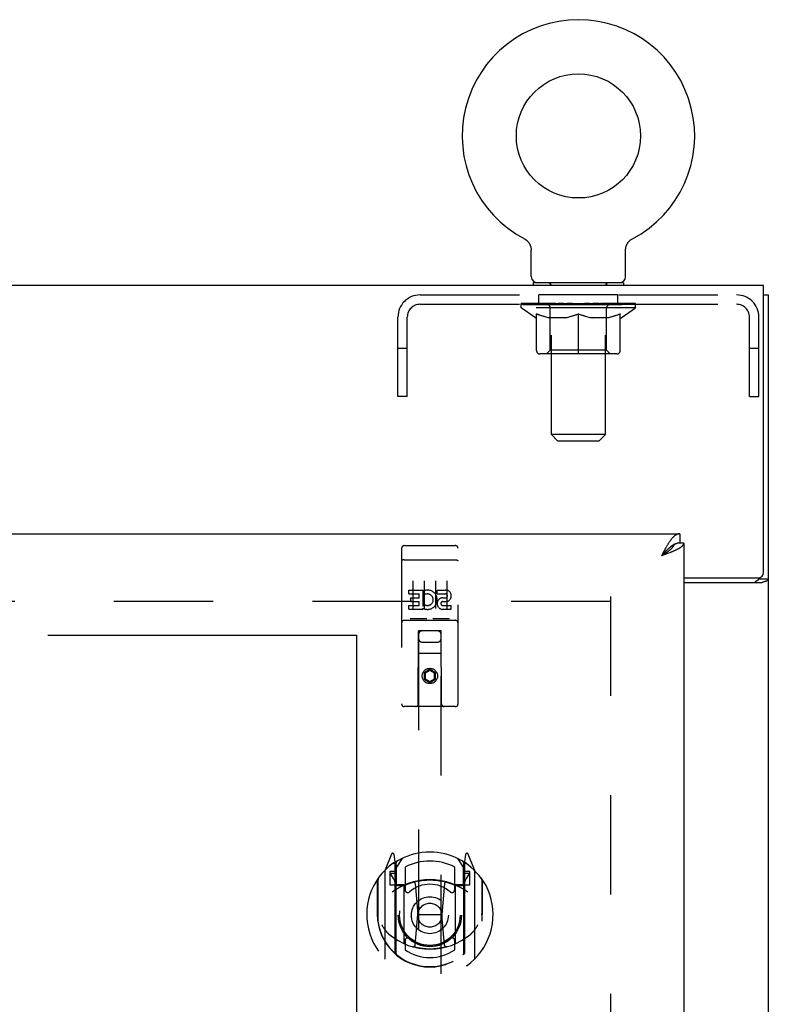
# Model space of a CAD drawing. Header units: inches. Extents: x 0 to 200, y 0 to 129.
# Tile 9 of 17: x 86 to 94, y 69 to 80. Entities that reach past the tile are written whole.
import ezdxf

# ---------------------------------------------------------------- set-up
doc = ezdxf.new("R2010")
doc.units = ezdxf.units.IN
doc.header["$LTSCALE"] = 11
doc.header["$MEASUREMENT"] = 0
doc.linetypes.add('HIDDEN', pattern=[0.2, 0.1, -0.1])
doc.linetypes.add('PHANTOM', pattern=[0.8, 0.45, -0.05, 0.1, -0.05, 0.1, -0.05])
doc.layers.get('0').update_dxf_attribs({"linetype": 'CONTINUOUS'})
for name, color, linetype in [('02___PRT_ALL_AXES', 7, 'CONTINUOUS'), ('AVAILABLE_DOOR_SPACE', 7, 'CONTINUOUS'), ('DEFAULT_2', 8, 'HIDDEN'), ('DIMENSIONS', 7, 'CONTINUOUS')]:
    doc.layers.add(name, color=color, linetype=linetype)
doc.styles.get("Standard").update_dxf_attribs({"font": 'arial.ttf'})
doc.dimstyles.new('DIMSTYLE_1', dxfattribs={"dimtxt": 0.882353, "dimasz": 1.176471, "dimexe": 0.09, "dimexo": 0.07, "dimgap": 0.0375, "dimtad": 0, "dimtih": 1, "dimtoh": 1, "dimzin": 4, "dimdsep": 46, "dimtxsty": 'Standard', "dimblk": '_FILLED', "dimblk1": '_FILLED', "dimblk2": '_FILLED', "dimcen": 0.09, "dimazin": 1, "dimtfac": 1, "dimtdec": 3, "dimtofl": 0, "dimtmove": 0, "dimatfit": 3, "dimldrblk": '_FILLED', "dimfxl": 1, "dimtolj": 1, "dimtzin": 4, "dimarcsym": 0})

# ---------------------------------------------------------------- blocks, each defined once
blk = doc.blocks.new('_FILLED')
at = {"color": 0, "linetype": 'ByBlock'}
blk.add_solid([(0, 0), (-1, 0.2), (-1, -0.2)], dxfattribs=at)
blk = doc.blocks.new('*D12')
at = {"layer": 'DIMENSIONS', "color": 2, "linetype": 'Continuous'}
for p, q in [((60.271, 53.236), (72.944, 53.236)), ((89.583, 53.236), (76.91, 53.236))]:
    blk.add_line(p, q, dxfattribs=at)
at = {"layer": 'DIMENSIONS', "color": 2, "linetype": 'Continuous', "xscale": 1.1764705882, "yscale": 1.1764705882, "zscale": 1.1764705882, "rotation": 180}
blk.add_blockref('_FILLED', (60.271, 53.236), dxfattribs=at)
at = {"layer": 'DIMENSIONS', "color": 2, "linetype": 'Continuous', "xscale": 1.1764705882, "yscale": 1.1764705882, "zscale": 1.1764705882}
blk.add_blockref('_FILLED', (89.583, 53.236), dxfattribs=at)
at = {"layer": 'DIMENSIONS', "color": 2, "linetype": 'Continuous', "insert": (74.927, 53.678), "char_height": 0.8824, "width": 3.08332, "attachment_point": 2, "line_spacing_factor": 0.9}
blk.add_mtext('29.31', dxfattribs=at)

msp = doc.modelspace()

# ---------------------------------------------------------------- linework, layer by layer
at = {"color": 7, "linetype": 'Continuous'}
for p, q in [((91.442, 77.127), (91.442, 77.127)), ((91.442, 77.127), (91.446, 77.125)), ((91.443, 77.127), (91.445, 77.126)), ((91.446, 77.125), (91.451, 77.122)), ((91.451, 77.122), (91.455, 77.119)), ((91.455, 77.119), (91.46, 77.116)), ((91.46, 77.116), (91.464, 77.113)), ((91.464, 77.113), (91.468, 77.11)), ((91.468, 77.11), (91.472, 77.106)), ((91.472, 77.106), (91.476, 77.103)), ((91.475, 77.103), (91.479, 77.099)), ((91.479, 77.099), (91.483, 77.095)), ((91.483, 77.095), (91.486, 77.091)), ((91.486, 77.091), (91.489, 77.087)), ((91.489, 77.087), (91.492, 77.083)), ((91.492, 77.083), (91.495, 77.078)), ((91.495, 77.079), (91.498, 77.074)), ((91.498, 77.074), (91.501, 77.069)), ((91.501, 77.07), (91.503, 77.065)), ((91.503, 77.065), (91.505, 77.06)), ((91.505, 77.06), (91.508, 77.055)), ((91.508, 77.055), (91.51, 77.05)), ((91.509, 77.051), (91.511, 77.046)), ((91.511, 77.046), (91.513, 77.041)), ((91.513, 77.041), (91.514, 77.036)), ((92.569, 77.036), (92.571, 77.041)), ((92.57, 77.041), (92.572, 77.046)), ((92.572, 77.046), (92.574, 77.051)), ((92.574, 77.05), (92.576, 77.055)), ((92.576, 77.055), (92.578, 77.06)), ((92.578, 77.06), (92.58, 77.065)), ((92.58, 77.065), (92.583, 77.07)), ((92.583, 77.069), (92.585, 77.074)), ((92.585, 77.074), (92.588, 77.079)), ((92.588, 77.078), (92.591, 77.083)), ((92.591, 77.083), (92.594, 77.087)), ((92.594, 77.087), (92.597, 77.091)), ((92.597, 77.091), (92.601, 77.095)), ((92.601, 77.095), (92.604, 77.099)), ((92.604, 77.099), (92.608, 77.103)), ((92.608, 77.103), (92.612, 77.106)), ((92.612, 77.106), (92.616, 77.11)), ((92.615, 77.11), (92.62, 77.113)), ((92.62, 77.113), (92.624, 77.116)), ((92.624, 77.116), (92.628, 77.119)), ((92.628, 77.119), (92.632, 77.122)), ((92.632, 77.122), (92.637, 77.125)), ((92.632, 77.122), (92.634, 77.123)), ((92.637, 77.125), (92.641, 77.127)), ((92.638, 77.126), (92.64, 77.127)), ((91.514, 77.036), (91.515, 77.03)), ((91.515, 77.03), (91.516, 77.025)), ((91.516, 77.025), (91.517, 77.02)), ((91.519, 76.707), (91.519, 77)), ((92.565, 77.015), (92.566, 77.02)), ((92.565, 77.01), (92.565, 77.015)), ((92.565, 77.005), (92.565, 77.01)), ((92.565, 77.005), (92.565, 77.01)), ((92.565, 77), (92.565, 77.005)), ((92.565, 76.707), (92.565, 77)), ((92.566, 77.02), (92.567, 77.025)), ((92.567, 77.025), (92.568, 77.03)), ((92.568, 77.03), (92.569, 77.036)), ((91.542, 76.638), (91.542, 76.608)), ((92.542, 76.638), (91.542, 76.638)), ((92.542, 76.638), (92.542, 76.608)), ((94.094, 76.504), (94.146, 76.504)), ((93.166, 73.858), (93.166, 73.754)), ((93.104, 73.739), (93.102, 73.737)), ((93.208, 73.754), (93.166, 73.754)), ((92.978, 73.63), (92.962, 73.612)), ((92.985, 73.637), (92.978, 73.63)), ((92.987, 73.628), (92.979, 73.623)), ((92.991, 73.644), (92.985, 73.637)), ((92.996, 73.634), (92.987, 73.628)), ((92.998, 73.651), (92.991, 73.644)), ((93.004, 73.639), (92.996, 73.634)), ((94.042, 73.369), (94.042, 73.357)), ((94.042, 73.357), (94.146, 73.357))]:
    msp.add_line(p, q, dxfattribs=at)
at = {"color": 3, "linetype": 'Continuous'}
for p, q in [((94.094, 76.608), (58.198, 76.608)), ((94.094, 73.428), (94.094, 76.608)), ((94.146, 4.712), (94.146, 76.504)), ((58.563, 73.858), (93.166, 73.858)), ((92.985, 73.655), (92.978, 73.643)), ((92.991, 73.668), (92.985, 73.655)), ((93.208, 73.754), (93.208, 11.462)), ((92.978, 73.643), (92.962, 73.612)), ((92.974, 73.617), (92.962, 73.612)), ((92.993, 73.623), (92.974, 73.617)), ((93.005, 73.628), (92.993, 73.623)), ((93.017, 73.633), (93.005, 73.628)), ((93.029, 73.637), (93.017, 73.633)), ((93.041, 73.642), (93.029, 73.637)), ((93.053, 73.646), (93.041, 73.642)), ((93.208, 73.368), (94.034, 73.368)), ((93.208, 73.316), (94.076, 73.316))]:
    msp.add_line(p, q, dxfattribs=at)
at = {"color": 7, "linetype": 'Continuous'}
for points in [[(91.517, 77.02), (91.518, 77.015), (91.518, 77.01)], [(91.518, 77.015), (91.518, 77.01), (91.519, 77.005), (91.519, 77)], [(93.102, 73.737), (93.1, 73.737), (93.097, 73.735), (93.094, 73.733), (93.09, 73.731), (93.087, 73.729), (93.084, 73.727), (93.08, 73.725), (93.077, 73.722), (93.074, 73.72), (93.071, 73.718), (93.067, 73.715), (93.064, 73.713), (93.061, 73.71), (93.057, 73.708), (93.054, 73.705), (93.051, 73.702), (93.047, 73.699), (93.044, 73.696), (93.041, 73.693), (93.038, 73.69), (93.034, 73.687), (93.031, 73.684), (93.028, 73.681), (93.024, 73.678), (93.021, 73.675), (93.018, 73.671), (93.014, 73.668), (93.011, 73.665), (93.008, 73.661), (93.005, 73.658), (92.998, 73.651)], [(93.102, 73.737), (93.101, 73.735), (93.1, 73.733), (93.099, 73.73), (93.098, 73.727), (93.096, 73.724), (93.095, 73.722), (93.093, 73.719), (93.092, 73.716), (93.09, 73.713), (93.088, 73.711), (93.086, 73.708), (93.084, 73.705), (93.081, 73.702), (93.079, 73.7), (93.076, 73.697), (93.074, 73.694), (93.071, 73.691), (93.068, 73.689), (93.065, 73.686), (93.062, 73.683), (93.059, 73.68), (93.056, 73.678), (93.053, 73.675), (93.05, 73.672), (93.046, 73.67), (93.043, 73.667), (93.039, 73.664), (93.035, 73.661), (93.032, 73.659), (93.028, 73.656), (93.024, 73.653), (93.02, 73.65), (93.016, 73.648), (93.012, 73.645), (93.008, 73.642), (93.004, 73.639)], [(93.166, 73.754), (93.163, 73.754), (93.16, 73.754), (93.156, 73.754), (93.153, 73.754), (93.15, 73.753), (93.146, 73.753), (93.143, 73.752), (93.14, 73.752), (93.136, 73.751), (93.133, 73.75), (93.13, 73.749), (93.127, 73.748), (93.123, 73.747), (93.12, 73.746), (93.117, 73.744), (93.113, 73.743), (93.11, 73.741), (93.107, 73.74), (93.104, 73.739)], [(92.979, 73.623), (92.966, 73.615), (92.962, 73.612)], [(94.001, 73.316), (94.001, 73.318), (94.001, 73.32), (94.002, 73.322), (94.003, 73.324), (94.003, 73.325), (94.004, 73.327), (94.005, 73.328), (94.007, 73.33), (94.009, 73.331), (94.01, 73.333), (94.012, 73.334), (94.014, 73.336), (94.016, 73.337), (94.019, 73.338), (94.021, 73.339)], [(94.021, 73.339), (94.026, 73.342), (94.028, 73.343), (94.031, 73.344), (94.033, 73.345), (94.035, 73.347), (94.037, 73.348), (94.038, 73.349), (94.04, 73.351), (94.041, 73.352), (94.041, 73.354), (94.042, 73.355), (94.042, 73.357)]]:
    msp.add_lwpolyline(points, dxfattribs=at)
at = {"color": 3, "linetype": 'Continuous'}
for points in [[(93.166, 73.858), (93.163, 73.858), (93.16, 73.858), (93.156, 73.858), (93.153, 73.857), (93.15, 73.857), (93.146, 73.856), (93.143, 73.855), (93.14, 73.853), (93.136, 73.852), (93.133, 73.851), (93.13, 73.849), (93.127, 73.847), (93.123, 73.845), (93.12, 73.843), (93.117, 73.841), (93.113, 73.839), (93.11, 73.836), (93.107, 73.833), (93.103, 73.83), (93.1, 73.828), (93.097, 73.824), (93.094, 73.821), (93.09, 73.818), (93.087, 73.814), (93.084, 73.811), (93.08, 73.807), (93.077, 73.803), (93.074, 73.799), (93.071, 73.795), (93.067, 73.791), (93.064, 73.786), (93.061, 73.782), (93.057, 73.777), (93.054, 73.773), (93.051, 73.768), (93.047, 73.763), (93.044, 73.758)], [(93.044, 73.758), (93.041, 73.753), (93.038, 73.748), (93.034, 73.742), (93.031, 73.737), (93.028, 73.732), (93.024, 73.726), (93.021, 73.721), (93.018, 73.715), (93.014, 73.709), (93.011, 73.703), (93.008, 73.698), (93.005, 73.692), (93.001, 73.686), (92.998, 73.68), (92.991, 73.668)], [(93.108, 73.669), (93.102, 73.667), (93.097, 73.665), (93.092, 73.663), (93.087, 73.66), (93.081, 73.658), (93.076, 73.656), (93.07, 73.653), (93.065, 73.651), (93.059, 73.649), (93.053, 73.646)], [(93.208, 73.754), (93.208, 73.752), (93.208, 73.75), (93.207, 73.748), (93.207, 73.745), (93.206, 73.743), (93.205, 73.741), (93.204, 73.738), (93.203, 73.736), (93.202, 73.734), (93.2, 73.731), (93.199, 73.729), (93.197, 73.727), (93.195, 73.725), (93.193, 73.722), (93.191, 73.72), (93.188, 73.718), (93.186, 73.715), (93.183, 73.713), (93.18, 73.711), (93.177, 73.709), (93.174, 73.706), (93.171, 73.704), (93.167, 73.702), (93.164, 73.699), (93.16, 73.697), (93.157, 73.695), (93.153, 73.692), (93.149, 73.69), (93.145, 73.688), (93.14, 73.686), (93.136, 73.683), (93.131, 73.681), (93.127, 73.679), (93.122, 73.676), (93.117, 73.674), (93.113, 73.672), (93.108, 73.669)], [(94.076, 73.316), (94.078, 73.318), (94.08, 73.319), (94.083, 73.321), (94.086, 73.322), (94.09, 73.324), (94.094, 73.325), (94.098, 73.327), (94.102, 73.328), (94.11, 73.331)], [(94.11, 73.331), (94.114, 73.332), (94.118, 73.333), (94.122, 73.335), (94.125, 73.336), (94.128, 73.337), (94.131, 73.339), (94.134, 73.34), (94.136, 73.342), (94.139, 73.344), (94.141, 73.345), (94.142, 73.347), (94.143, 73.349), (94.144, 73.351), (94.145, 73.353), (94.146, 73.355), (94.146, 73.357)]]:
    msp.add_lwpolyline(points, dxfattribs=at)
at = {"color": 7, "linetype": 'Continuous'}
msp.add_circle((92.042, 78.266), 0.688, dxfattribs=at)
for centre, radius, start, end in [((92.042, 78.266), 1.288, 297.7005, 242.2995), ((91.588, 76.707), 0.069, 180, 270), ((92.496, 76.707), 0.069, 270, 360)]:
    msp.add_arc(centre, radius, start, end, dxfattribs=at)
at = {"color": 3, "linetype": 'Continuous'}
msp.add_arc((94.034, 73.428), 0.06, 270, 360, dxfattribs=at)
at = {"layer": '02___PRT_ALL_AXES', "color": 8, "linetype": 'HIDDEN'}
for p, q in [((91.604, 76.4), (91.604, 76.504)), ((92.479, 76.504), (91.604, 76.504)), ((92.479, 76.4), (92.479, 76.504)), ((92.479, 76.4), (91.604, 76.4)), ((90.113, 73.726), (90.678, 73.726)), ((90.164, 73.191), (90.164, 73.233)), ((90.164, 73.233), (90.32, 73.233)), ((90.32, 73.056), (90.32, 73.233)), ((90.344, 73.185), (90.327, 73.224)), ((90.476, 73.191), (90.476, 73.233)), ((90.476, 73.233), (90.569, 73.233)), ((90.164, 73.191), (90.277, 73.191)), ((90.185, 73.106), (90.185, 73.148)), ((90.185, 73.148), (90.277, 73.148)), ((90.277, 73.148), (90.277, 73.191)), ((90.476, 73.191), (90.569, 73.191)), ((90.54, 73.147), (90.569, 73.147)), ((90.164, 73.02), (90.164, 73.062)), ((90.164, 73.062), (90.277, 73.062)), ((90.164, 73.02), (90.32, 73.02)), ((90.185, 73.106), (90.277, 73.106)), ((90.277, 73.062), (90.277, 73.106)), ((90.32, 73.056), (90.333, 73.074)), ((90.32, 73.02), (90.32, 73.032)), ((90.323, 73.03), (90.32, 73.032)), ((90.536, 73.106), (90.582, 73.106)), ((90.54, 73.062), (90.633, 73.062)), ((90.54, 73.02), (90.633, 73.02)), ((90.633, 73.02), (90.633, 73.062)), ((90.113, 72.898), (90.678, 72.898))]:
    msp.add_line(p, q, dxfattribs=at)
msp.add_circle((90.396, 72.281), 0.085, dxfattribs=at)
for centre, radius, start, end in [((90.37, 73.126), 0.107, 244.2636, 113.4027), ((90.569, 73.169), 0.0644, 282.2995, 90.0775), ((90.37, 73.126), 0.0639, 234.8895, 113.4026), ((90.54, 73.083), 0.0635, 90, 270), ((90.569, 73.169), 0.0219, 269.9011, 90), ((90.54, 73.084), 0.0219, 100.307, 270)]:
    msp.add_arc(centre, radius, start, end, dxfattribs=at)
at = {"layer": 'AVAILABLE_DOOR_SPACE', "color": 4, "linetype": 'PHANTOM'}
for p, q in [((77.364, 72.733), (89.583, 72.733)), ((89.583, 72.733), (89.583, 43.483))]:
    msp.add_line(p, q, dxfattribs=at)
at = {"layer": 'DEFAULT_2', "color": 8, "linetype": 'HIDDEN'}
for p, q in [((91.442, 77.127), (91.442, 77.127)), ((91.45, 77.123), (91.451, 77.122)), ((92.641, 77.127), (92.641, 77.127)), ((92.641, 77.127), (92.641, 77.127)), ((91.729, 76.638), (91.729, 76.608)), ((91.742, 74.957), (91.742, 76.604)), ((92.342, 74.957), (92.342, 76.604)), ((92.354, 76.638), (92.354, 76.608)), ((90.288, 76.504), (93.795, 76.504)), ((90.288, 76.4), (93.795, 76.4)), ((91.408, 76.362), (91.408, 76.408)), ((91.418, 76.402), (91.418, 76.408)), ((91.427, 76.399), (91.427, 76.402)), ((91.427, 76.399), (92.657, 76.399)), ((91.436, 76.399), (91.436, 76.402)), ((91.436, 76.399), (91.436, 76.402)), ((91.447, 76.402), (91.447, 76.408)), ((91.463, 76.399), (91.463, 76.402)), ((91.465, 76.399), (91.465, 76.402)), ((91.493, 76.402), (91.493, 76.408)), ((91.508, 76.399), (91.508, 76.402)), ((91.51, 76.399), (91.51, 76.402)), ((91.715, 76.402), (91.513, 76.402)), ((91.557, 76.402), (91.557, 76.408)), ((91.558, 76.399), (91.558, 76.402)), ((91.559, 76.399), (91.559, 76.402)), ((91.562, 76.399), (91.562, 76.402)), ((91.569, 76.399), (91.569, 76.402)), ((91.569, 76.399), (91.569, 76.402)), ((91.572, 76.399), (91.572, 76.402)), ((91.576, 76.399), (91.576, 76.403)), ((91.58, 76.399), (91.58, 76.402)), ((91.594, 76.399), (91.594, 76.402)), ((91.612, 76.399), (91.612, 76.402)), ((91.613, 76.399), (91.613, 76.404)), ((91.633, 76.399), (91.633, 76.402)), ((91.633, 76.399), (91.633, 76.402)), ((91.635, 76.402), (91.635, 76.408)), ((91.644, 76.399), (91.644, 76.402)), ((91.648, 76.399), (91.648, 76.402)), ((91.658, 76.399), (91.658, 76.402)), ((91.669, 76.399), (91.669, 76.406)), ((91.684, 76.399), (91.684, 76.402)), ((91.687, 76.399), (91.687, 76.402)), ((91.715, 76.399), (91.715, 76.402)), ((91.782, 76.402), (91.72, 76.402)), ((91.725, 76.402), (91.725, 76.408)), ((91.732, 76.399), (91.732, 76.402)), ((91.737, 76.399), (91.737, 76.402)), ((91.743, 76.399), (91.743, 76.407)), ((91.747, 76.399), (91.747, 76.402)), ((91.758, 76.399), (91.758, 76.402)), ((91.782, 76.399), (91.782, 76.402)), ((91.857, 76.402), (91.797, 76.402)), ((91.818, 76.399), (91.818, 76.402)), ((91.825, 76.402), (91.825, 76.408)), ((91.829, 76.399), (91.829, 76.402)), ((91.831, 76.399), (91.831, 76.408)), ((91.834, 76.399), (91.834, 76.402)), ((91.841, 76.399), (91.841, 76.402)), ((91.857, 76.399), (91.857, 76.402)), ((91.937, 76.402), (91.883, 76.402)), ((91.896, 76.399), (91.896, 76.402)), ((91.927, 76.402), (92.042, 76.408)), ((91.932, 76.402), (91.932, 76.408)), ((91.932, 76.402), (91.932, 76.408)), ((91.932, 76.408), (91.932, 76.408)), ((91.932, 76.399), (91.932, 76.402)), ((91.936, 76.399), (91.936, 76.402)), ((91.937, 76.399), (91.937, 76.402)), ((91.938, 76.399), (91.938, 76.402)), ((92.021, 76.402), (91.973, 76.402)), ((91.978, 76.399), (91.978, 76.402)), ((92.021, 76.399), (92.021, 76.402)), ((92.039, 76.402), (92.039, 76.402)), ((92.039, 76.399), (92.039, 76.402)), ((92.039, 76.399), (92.039, 76.402)), ((92.042, 76.402), (92.042, 76.408)), ((92.044, 76.399), (92.044, 76.402)), ((92.044, 76.399), (92.044, 76.402)), ((92.044, 76.402), (92.044, 76.402)), ((92.046, 76.402), (92.111, 76.402)), ((92.062, 76.399), (92.062, 76.402)), ((92.079, 76.402), (92.079, 76.406)), ((92.079, 76.406), (92.156, 76.402)), ((92.1, 76.402), (92.1, 76.405)), ((92.105, 76.399), (92.105, 76.402)), ((92.146, 76.399), (92.146, 76.402)), ((92.146, 76.399), (92.146, 76.402)), ((92.146, 76.402), (92.201, 76.402)), ((92.147, 76.399), (92.147, 76.402)), ((92.151, 76.402), (92.151, 76.408)), ((92.151, 76.408), (92.152, 76.408)), ((92.151, 76.399), (92.151, 76.402)), ((92.152, 76.402), (92.152, 76.408)), ((92.188, 76.399), (92.188, 76.402)), ((92.227, 76.399), (92.227, 76.402)), ((92.227, 76.402), (92.286, 76.402)), ((92.242, 76.399), (92.242, 76.402)), ((92.249, 76.399), (92.249, 76.402)), ((92.252, 76.399), (92.252, 76.408)), ((92.255, 76.399), (92.255, 76.402)), ((92.258, 76.402), (92.258, 76.408)), ((92.265, 76.399), (92.265, 76.402)), ((92.302, 76.399), (92.302, 76.402)), ((92.302, 76.402), (92.364, 76.402)), ((92.326, 76.399), (92.326, 76.402)), ((92.337, 76.399), (92.337, 76.402)), ((92.341, 76.399), (92.341, 76.407)), ((92.347, 76.399), (92.347, 76.402)), ((92.351, 76.399), (92.351, 76.402)), ((92.358, 76.402), (92.358, 76.408)), ((92.369, 76.399), (92.369, 76.402)), ((92.369, 76.402), (92.57, 76.402)), ((92.396, 76.399), (92.396, 76.402)), ((92.399, 76.399), (92.399, 76.402)), ((92.414, 76.399), (92.414, 76.406)), ((92.426, 76.399), (92.426, 76.402)), ((92.435, 76.399), (92.435, 76.402)), ((92.439, 76.399), (92.439, 76.402)), ((92.449, 76.402), (92.449, 76.408)), ((92.45, 76.399), (92.45, 76.402)), ((92.45, 76.399), (92.45, 76.402)), ((92.471, 76.399), (92.471, 76.404)), ((92.471, 76.399), (92.471, 76.402)), ((92.489, 76.399), (92.489, 76.402)), ((92.503, 76.399), (92.503, 76.402)), ((92.508, 76.399), (92.508, 76.403)), ((92.511, 76.399), (92.511, 76.402)), ((92.514, 76.399), (92.514, 76.402)), ((92.514, 76.399), (92.514, 76.402)), ((92.522, 76.399), (92.522, 76.402)), ((92.525, 76.399), (92.525, 76.402)), ((92.525, 76.399), (92.525, 76.402)), ((92.527, 76.402), (92.527, 76.408)), ((92.573, 76.399), (92.573, 76.402)), ((92.576, 76.399), (92.576, 76.402)), ((92.59, 76.402), (92.59, 76.408)), ((92.619, 76.399), (92.619, 76.402)), ((92.62, 76.399), (92.62, 76.402)), ((92.637, 76.402), (92.637, 76.408)), ((92.647, 76.399), (92.647, 76.402)), ((92.648, 76.399), (92.648, 76.402)), ((92.657, 76.399), (92.657, 76.402)), ((92.665, 76.402), (92.665, 76.408)), ((92.675, 76.362), (92.675, 76.408)), ((92.675, 76.362), (91.408, 76.362)), ((91.568, 76.25), (91.408, 76.362)), ((91.578, 75.887), (91.578, 76.294)), ((91.729, 75.89), (91.729, 76.359)), ((92.042, 75.85), (92.042, 76.294)), ((92.354, 75.89), (92.354, 76.359)), ((92.505, 75.887), (92.505, 76.294)), ((92.516, 76.25), (92.675, 76.362)), ((90.042, 75.379), (90.042, 76.258)), ((90.146, 75.379), (90.146, 76.258)), ((91.568, 76.25), (91.578, 76.25)), ((91.9, 76.25), (91.72, 76.25)), ((92.363, 76.25), (92.183, 76.25)), ((92.505, 76.25), (92.516, 76.25)), ((93.938, 75.379), (93.938, 76.258)), ((94.042, 75.379), (94.042, 76.258)), ((90.146, 75.909), (90.042, 75.909)), ((92.468, 75.85), (91.615, 75.85)), ((91.729, 75.89), (91.689, 75.85)), ((92.354, 75.89), (91.729, 75.89)), ((92.354, 75.89), (92.394, 75.85)), ((94.042, 75.909), (93.938, 75.909)), ((90.146, 75.379), (90.042, 75.379)), ((93.938, 75.379), (94.042, 75.379)), ((92.342, 74.957), (91.742, 74.957)), ((91.811, 74.888), (91.742, 74.957)), ((91.811, 74.888), (92.273, 74.888)), ((92.273, 74.888), (92.342, 74.957)), ((90.083, 73.696), (90.083, 71.971)), ((90.178, 73.726), (90.363, 73.726)), ((90.428, 73.726), (90.613, 73.726)), ((90.708, 71.971), (90.708, 73.696)), ((90.1, 73.567), (90.099, 73.567)), ((90.101, 73.567), (90.1, 73.567)), ((90.101, 73.567), (90.101, 73.567)), ((90.102, 73.567), (90.101, 73.567)), ((90.103, 73.568), (90.102, 73.567)), ((90.104, 73.568), (90.103, 73.568)), ((90.104, 73.568), (90.104, 73.568)), ((90.105, 73.568), (90.104, 73.568)), ((90.106, 73.568), (90.105, 73.568)), ((90.107, 73.568), (90.106, 73.568)), ((90.109, 73.568), (90.108, 73.568)), ((90.11, 73.568), (90.109, 73.568)), ((90.111, 73.568), (90.11, 73.568)), ((90.111, 73.568), (90.111, 73.568)), ((90.112, 73.568), (90.111, 73.568)), ((90.113, 73.568), (90.112, 73.568)), ((90.113, 73.568), (90.679, 73.568)), ((90.679, 73.568), (90.679, 73.568)), ((90.679, 73.568), (90.68, 73.568)), ((90.68, 73.568), (90.681, 73.568)), ((90.681, 73.568), (90.682, 73.568)), ((90.682, 73.568), (90.683, 73.568)), ((90.683, 73.568), (90.684, 73.568)), ((90.684, 73.568), (90.684, 73.568)), ((90.684, 73.568), (90.685, 73.568)), ((90.685, 73.568), (90.686, 73.568)), ((90.686, 73.568), (90.687, 73.568)), ((90.687, 73.568), (90.688, 73.568)), ((90.688, 73.568), (90.688, 73.568)), ((90.688, 73.568), (90.689, 73.567)), ((90.689, 73.567), (90.69, 73.567)), ((90.69, 73.567), (90.691, 73.567)), ((90.691, 73.567), (90.692, 73.567)), ((90.208, 73.335), (90.208, 73.029)), ((90.333, 73.335), (90.333, 73.029)), ((90.458, 73.335), (90.458, 73.029)), ((90.583, 73.335), (90.583, 73.029)), ((92.396, 73.108), (59.896, 73.108)), ((92.396, 73.16), (92.396, 12.056)), ((90.113, 72.898), (90.678, 72.898)), ((90.357, 72.914), (90.185, 72.914)), ((90.607, 72.914), (90.435, 72.914)), ((90.266, 71.971), (90.269, 72.781)), ((90.271, 72.781), (90.269, 72.781)), ((90.271, 72.781), (90.271, 44.779)), ((90.521, 72.781), (90.271, 72.781)), ((90.521, 44.779), (90.521, 72.781)), ((90.522, 72.781), (90.521, 72.781)), ((90.526, 71.971), (90.522, 72.781)), ((90.311, 72.656), (90.481, 72.656)), ((90.523, 72.531), (90.268, 72.531)), ((90.396, 72.353), (90.333, 72.317)), ((90.396, 72.353), (90.396, 72.341)), ((90.458, 72.317), (90.396, 72.353)), ((90.333, 72.317), (90.333, 72.245)), ((90.333, 72.317), (90.343, 72.311)), ((90.333, 72.245), (90.343, 72.25)), ((90.333, 72.245), (90.396, 72.209)), ((90.396, 72.341), (90.343, 72.311)), ((90.343, 72.311), (90.343, 72.25)), ((90.343, 72.25), (90.396, 72.22)), ((90.448, 72.311), (90.396, 72.341)), ((90.396, 72.22), (90.448, 72.25)), ((90.396, 72.209), (90.458, 72.245)), ((90.458, 72.317), (90.448, 72.311)), ((90.448, 72.25), (90.448, 72.311)), ((90.458, 72.245), (90.448, 72.25)), ((90.458, 72.245), (90.458, 72.317)), ((90.396, 72.209), (90.396, 72.22)), ((90.678, 71.941), (90.113, 71.941)), ((89.97, 70.307), (89.9, 70.131)), ((90.013, 70.223), (89.999, 70.304)), ((90.792, 70.304), (90.778, 70.223)), ((90.891, 70.131), (90.821, 70.307)), ((89.992, 70.202), (89.992, 70.202)), ((89.992, 70.202), (89.992, 70.202)), ((89.992, 70.202), (89.992, 70.202)), ((90.013, 69.207), (90.013, 70.223)), ((90.021, 70.151), (90.091, 70.26)), ((90.021, 69.207), (90.021, 70.21)), ((90.023, 70.185), (90.023, 69.978)), ((90.121, 70.163), (90.121, 69.911)), ((90.671, 69.911), (90.671, 70.163)), ((90.701, 70.26), (90.771, 70.151)), ((90.768, 69.978), (90.768, 70.185)), ((90.771, 69.207), (90.771, 70.21)), ((90.778, 70.223), (90.778, 69.207)), ((90.8, 70.202), (90.795, 70.205)), ((89.896, 70.121), (89.896, 69.153)), ((89.953, 70.116), (89.953, 69.966)), ((90.013, 70.116), (89.953, 70.116)), ((89.961, 70.083), (89.991, 70.037)), ((90.021, 70.091), (89.966, 70.091)), ((90.826, 70.091), (90.771, 70.091)), ((90.838, 70.116), (90.778, 70.116)), ((90.8, 70.037), (90.83, 70.083)), ((90.838, 69.966), (90.838, 70.116)), ((90.896, 69.153), (90.896, 70.121)), ((89.813, 70.025), (89.813, 69.637)), ((89.821, 70.023), (89.821, 69.565)), ((89.953, 69.966), (90.013, 69.966)), ((90.113, 69.965), (90.041, 69.965)), ((90.043, 69.958), (90.109, 69.958)), ((90.113, 69.324), (90.113, 69.955)), ((90.233, 69.981), (90.263, 69.637)), ((90.559, 69.981), (90.528, 69.637)), ((90.751, 69.965), (90.678, 69.965)), ((90.678, 69.955), (90.678, 69.324)), ((90.682, 69.958), (90.748, 69.958)), ((90.778, 69.966), (90.838, 69.966)), ((90.971, 70.023), (90.971, 69.565)), ((90.978, 69.637), (90.978, 70.025)), ((89.813, 69.637), (89.828, 69.637)), ((90.233, 69.298), (90.263, 69.637)), ((90.263, 69.637), (90.528, 69.637)), ((90.558, 69.298), (90.528, 69.637)), ((90.978, 69.637), (90.963, 69.637)), ((89.821, 69.565), (89.821, 69.563)), ((90.971, 69.565), (90.97, 69.563)), ((90.121, 69.349), (90.121, 69.247)), ((90.671, 69.247), (90.671, 69.349))]:
    msp.add_line(p, q, dxfattribs=at)
for points in [[(91.578, 76.294), (91.604, 76.284), (91.629, 76.275), (91.654, 76.267), (91.679, 76.26), (91.704, 76.255), (91.728, 76.25)], [(91.72, 76.25), (91.697, 76.255), (91.674, 76.261), (91.65, 76.267), (91.626, 76.275), (91.602, 76.283), (91.578, 76.293)], [(91.891, 76.25), (91.916, 76.255), (91.94, 76.26), (91.965, 76.267), (91.99, 76.275), (92.016, 76.284), (92.042, 76.294)], [(92.042, 76.292), (92.017, 76.283), (91.993, 76.274), (91.97, 76.267), (91.947, 76.26), (91.923, 76.255), (91.9, 76.25)], [(92.042, 76.294), (92.068, 76.284), (92.093, 76.275), (92.118, 76.267), (92.143, 76.26), (92.168, 76.255), (92.193, 76.25)], [(92.183, 76.25), (92.16, 76.255), (92.136, 76.26), (92.113, 76.267), (92.09, 76.274), (92.066, 76.283), (92.042, 76.292)], [(92.355, 76.25), (92.38, 76.255), (92.405, 76.26), (92.429, 76.267), (92.454, 76.275), (92.48, 76.284), (92.505, 76.294)], [(92.505, 76.293), (92.481, 76.283), (92.457, 76.275), (92.433, 76.267), (92.409, 76.26), (92.386, 76.255), (92.363, 76.25)], [(90.099, 73.567), (90.099, 73.567), (90.098, 73.567), (90.098, 73.567), (90.098, 73.567), (90.097, 73.567), (90.097, 73.567), (90.096, 73.567), (90.096, 73.567), (90.096, 73.567), (90.095, 73.567), (90.095, 73.566), (90.095, 73.566), (90.094, 73.566), (90.094, 73.566), (90.094, 73.566), (90.093, 73.566), (90.093, 73.566), (90.093, 73.566), (90.093, 73.566), (90.092, 73.566), (90.092, 73.566), (90.092, 73.566), (90.091, 73.566), (90.091, 73.566), (90.091, 73.565), (90.091, 73.565), (90.09, 73.565), (90.09, 73.565), (90.09, 73.565), (90.089, 73.565), (90.089, 73.565), (90.089, 73.565), (90.089, 73.565), (90.088, 73.565), (90.088, 73.565), (90.088, 73.565), (90.088, 73.564), (90.088, 73.564), (90.087, 73.564), (90.087, 73.564), (90.087, 73.564), (90.087, 73.564), (90.087, 73.564), (90.086, 73.564), (90.086, 73.564), (90.086, 73.564), (90.086, 73.564), (90.086, 73.563), (90.085, 73.563), (90.085, 73.563), (90.085, 73.563), (90.085, 73.563), (90.085, 73.563), (90.085, 73.563), (90.085, 73.563), (90.084, 73.563), (90.084, 73.563), (90.084, 73.563), (90.084, 73.562), (90.084, 73.562), (90.084, 73.562), (90.084, 73.562), (90.084, 73.562), (90.084, 73.562), (90.084, 73.562), (90.084, 73.562), (90.083, 73.562), (90.083, 73.561), (90.083, 73.561), (90.083, 73.561), (90.083, 73.561), (90.083, 73.561), (90.083, 73.561), (90.083, 73.561), (90.083, 73.561), (90.083, 73.561), (90.083, 73.561)], [(90.108, 73.568), (90.108, 73.568), (90.107, 73.568)], [(90.692, 73.567), (90.692, 73.567), (90.693, 73.567), (90.693, 73.567), (90.693, 73.567), (90.694, 73.567), (90.694, 73.567), (90.694, 73.567), (90.695, 73.567), (90.695, 73.567), (90.696, 73.567), (90.696, 73.567), (90.696, 73.566), (90.697, 73.566), (90.697, 73.566), (90.697, 73.566), (90.698, 73.566), (90.698, 73.566), (90.698, 73.566), (90.698, 73.566), (90.699, 73.566), (90.699, 73.566), (90.699, 73.566), (90.7, 73.566), (90.7, 73.566), (90.7, 73.566), (90.701, 73.565), (90.701, 73.565), (90.701, 73.565), (90.701, 73.565), (90.702, 73.565), (90.702, 73.565), (90.702, 73.565), (90.702, 73.565), (90.703, 73.565), (90.703, 73.565), (90.703, 73.565), (90.703, 73.565), (90.704, 73.564), (90.704, 73.564), (90.704, 73.564), (90.704, 73.564), (90.704, 73.564), (90.705, 73.564), (90.705, 73.564), (90.705, 73.564), (90.705, 73.564), (90.705, 73.564), (90.706, 73.564), (90.706, 73.563), (90.706, 73.563), (90.706, 73.563), (90.706, 73.563), (90.706, 73.563), (90.706, 73.563), (90.707, 73.563), (90.707, 73.563), (90.707, 73.563), (90.707, 73.563), (90.707, 73.563), (90.707, 73.562), (90.707, 73.562), (90.707, 73.562), (90.707, 73.562), (90.708, 73.562), (90.708, 73.562), (90.708, 73.562), (90.708, 73.562), (90.708, 73.562), (90.708, 73.561), (90.708, 73.561), (90.708, 73.561), (90.708, 73.561), (90.708, 73.561), (90.708, 73.561), (90.708, 73.561), (90.708, 73.561), (90.708, 73.561), (90.708, 73.561)], [(90.185, 72.914), (90.185, 72.914), (90.184, 72.914), (90.184, 72.914), (90.184, 72.914), (90.184, 72.914), (90.184, 72.914), (90.183, 72.914), (90.183, 72.914), (90.183, 72.914), (90.183, 72.914), (90.183, 72.914), (90.182, 72.914), (90.182, 72.914), (90.182, 72.914), (90.182, 72.914), (90.182, 72.914), (90.182, 72.914), (90.181, 72.914), (90.181, 72.914), (90.181, 72.914), (90.181, 72.914), (90.181, 72.914), (90.181, 72.914), (90.181, 72.914), (90.18, 72.914), (90.18, 72.914), (90.18, 72.914), (90.18, 72.914), (90.18, 72.915), (90.18, 72.915), (90.18, 72.915), (90.18, 72.915), (90.179, 72.915), (90.179, 72.915), (90.179, 72.915), (90.179, 72.915), (90.179, 72.915), (90.179, 72.915), (90.179, 72.915), (90.179, 72.915), (90.179, 72.915), (90.179, 72.915), (90.178, 72.915), (90.178, 72.915), (90.178, 72.915), (90.178, 72.915)], [(90.363, 72.915), (90.363, 72.915), (90.363, 72.915), (90.363, 72.915), (90.363, 72.915), (90.363, 72.915), (90.363, 72.915), (90.363, 72.915), (90.362, 72.915), (90.362, 72.915), (90.362, 72.915), (90.362, 72.915), (90.362, 72.915), (90.362, 72.915), (90.362, 72.915), (90.362, 72.915), (90.362, 72.915), (90.361, 72.915), (90.361, 72.914), (90.361, 72.914), (90.361, 72.914), (90.361, 72.914), (90.361, 72.914), (90.361, 72.914), (90.36, 72.914), (90.36, 72.914), (90.36, 72.914), (90.36, 72.914), (90.36, 72.914), (90.36, 72.914), (90.36, 72.914), (90.359, 72.914), (90.359, 72.914), (90.359, 72.914), (90.359, 72.914), (90.359, 72.914), (90.359, 72.914), (90.358, 72.914), (90.358, 72.914), (90.358, 72.914), (90.358, 72.914), (90.358, 72.914), (90.357, 72.914), (90.357, 72.914), (90.357, 72.914), (90.357, 72.914)], [(90.435, 72.914), (90.435, 72.914), (90.434, 72.914), (90.434, 72.914), (90.434, 72.914), (90.434, 72.914), (90.434, 72.914), (90.433, 72.914), (90.433, 72.914), (90.433, 72.914), (90.433, 72.914), (90.433, 72.914), (90.432, 72.914), (90.432, 72.914), (90.432, 72.914), (90.432, 72.914), (90.432, 72.914), (90.432, 72.914), (90.431, 72.914), (90.431, 72.914), (90.431, 72.914), (90.431, 72.914), (90.431, 72.914), (90.431, 72.914), (90.431, 72.914), (90.43, 72.914), (90.43, 72.914), (90.43, 72.914), (90.43, 72.914), (90.43, 72.915), (90.43, 72.915), (90.43, 72.915), (90.43, 72.915), (90.429, 72.915), (90.429, 72.915), (90.429, 72.915), (90.429, 72.915), (90.429, 72.915), (90.429, 72.915), (90.429, 72.915), (90.429, 72.915), (90.429, 72.915), (90.429, 72.915), (90.428, 72.915), (90.428, 72.915), (90.428, 72.915), (90.428, 72.915)], [(90.613, 72.915), (90.613, 72.915), (90.613, 72.915), (90.613, 72.915), (90.613, 72.915), (90.613, 72.915), (90.613, 72.915), (90.613, 72.915), (90.612, 72.915), (90.612, 72.915), (90.612, 72.915), (90.612, 72.915), (90.612, 72.915), (90.612, 72.915), (90.612, 72.915), (90.612, 72.915), (90.612, 72.915), (90.611, 72.915), (90.611, 72.914), (90.611, 72.914), (90.611, 72.914), (90.611, 72.914), (90.611, 72.914), (90.611, 72.914), (90.61, 72.914), (90.61, 72.914), (90.61, 72.914), (90.61, 72.914), (90.61, 72.914), (90.61, 72.914), (90.61, 72.914), (90.609, 72.914), (90.609, 72.914), (90.609, 72.914), (90.609, 72.914), (90.609, 72.914), (90.609, 72.914), (90.608, 72.914), (90.608, 72.914), (90.608, 72.914), (90.608, 72.914), (90.608, 72.914), (90.607, 72.914), (90.607, 72.914), (90.607, 72.914), (90.607, 72.914)], [(89.863, 69.524), (89.866, 69.518), (89.869, 69.513), (89.872, 69.508), (89.875, 69.504), (89.878, 69.499), (89.881, 69.495), (89.883, 69.491), (89.886, 69.487), (89.889, 69.483), (89.891, 69.48), (89.893, 69.476), (89.896, 69.473), (89.898, 69.47), (89.9, 69.467), (89.903, 69.464), (89.905, 69.461), (89.907, 69.458), (89.909, 69.456), (89.911, 69.453), (89.913, 69.451), (89.915, 69.448), (89.917, 69.446), (89.919, 69.444), (89.921, 69.442), (89.923, 69.44), (89.925, 69.438), (89.927, 69.436), (89.928, 69.434), (89.93, 69.432), (89.932, 69.431), (89.934, 69.429), (89.935, 69.427), (89.937, 69.426), (89.938, 69.425), (89.94, 69.423), (89.941, 69.422)], [(90.85, 69.422), (90.851, 69.423), (90.853, 69.425), (90.855, 69.426), (90.856, 69.427), (90.858, 69.429), (90.859, 69.431), (90.861, 69.432), (90.863, 69.434), (90.865, 69.436), (90.866, 69.438), (90.868, 69.44), (90.87, 69.442), (90.872, 69.444), (90.874, 69.446), (90.876, 69.448), (90.878, 69.451), (90.88, 69.453), (90.882, 69.456), (90.884, 69.458), (90.886, 69.461), (90.889, 69.464), (90.891, 69.467), (90.893, 69.47), (90.895, 69.473), (90.898, 69.476), (90.9, 69.48), (90.903, 69.483), (90.905, 69.487), (90.908, 69.491), (90.911, 69.495), (90.913, 69.499), (90.916, 69.504), (90.919, 69.508), (90.922, 69.513), (90.925, 69.518), (90.928, 69.524)], [(90.584, 69.28), (90.578, 69.279), (90.573, 69.277), (90.567, 69.276), (90.562, 69.275), (90.557, 69.273), (90.551, 69.272), (90.546, 69.271), (90.54, 69.27), (90.535, 69.268), (90.529, 69.267), (90.524, 69.266), (90.518, 69.265), (90.513, 69.264), (90.507, 69.263), (90.502, 69.263), (90.496, 69.262), (90.491, 69.261), (90.485, 69.26), (90.479, 69.26), (90.474, 69.259), (90.468, 69.258), (90.463, 69.258), (90.457, 69.257), (90.452, 69.257), (90.446, 69.256), (90.44, 69.256), (90.435, 69.256), (90.429, 69.255), (90.424, 69.255), (90.418, 69.255), (90.412, 69.255), (90.407, 69.255), (90.401, 69.255), (90.396, 69.254), (90.39, 69.255), (90.384, 69.255), (90.379, 69.255), (90.373, 69.255), (90.368, 69.255), (90.362, 69.255), (90.356, 69.256), (90.351, 69.256), (90.345, 69.256), (90.34, 69.257), (90.334, 69.257), (90.329, 69.258), (90.323, 69.258), (90.317, 69.259), (90.312, 69.26), (90.306, 69.26), (90.301, 69.261), (90.295, 69.262), (90.29, 69.263), (90.284, 69.263), (90.279, 69.264), (90.273, 69.265), (90.268, 69.266), (90.262, 69.267), (90.257, 69.268), (90.251, 69.27), (90.246, 69.271), (90.24, 69.272), (90.235, 69.273), (90.229, 69.275), (90.224, 69.276), (90.219, 69.277), (90.213, 69.279), (90.208, 69.28)]]:
    msp.add_lwpolyline(points, dxfattribs=at)
for centre, radius in [((90.396, 72.281), 0.0845), ((90.396, 69.63), 0.35), ((90.396, 69.63), 0.335), ((90.396, 69.63), 0.205), ((90.396, 69.63), 0.133)]:
    msp.add_circle(centre, radius, dxfattribs=at)
for centre, radius, start, end in [((91.707, 76.604), 0.0345, 0, 90), ((92.376, 76.604), 0.0345, 90, 180), ((90.288, 76.258), 0.246, 90, 180), ((93.795, 76.258), 0.246, 0, 90), ((90.288, 76.258), 0.142, 90, 180), ((91.689, 76.359), 0.0398, 0, 90), ((92.394, 76.359), 0.0398, 90, 180), ((93.795, 76.258), 0.142, 0, 90), ((91.615, 75.887), 0.0371, 180, 270), ((92.468, 75.887), 0.0371, 270, 360), ((90.113, 73.696), 0.03, 90, 180), ((90.678, 73.696), 0.03, 0, 90), ((90.113, 72.868), 0.03, 90, 180), ((90.678, 72.868), 0.03, 0, 90), ((90.311, 72.741), 0.04, 90, 180), ((90.481, 72.741), 0.04, 0, 90), ((90.311, 72.696), 0.04, 180, 270), ((90.481, 72.696), 0.04, 270, 360), ((90.113, 71.971), 0.03, 180, 270), ((90.236, 71.971), 0.03, 270, 360), ((90.556, 71.971), 0.03, 180, 270), ((90.678, 71.971), 0.03, 270, 360), ((90.396, 69.63), 0.7, 35.2961, 144.7039), ((89.984, 70.301), 0.015, 10, 158.1959), ((90.807, 70.301), 0.015, 21.8041, 170), ((90.396, 69.637), 0.7, 125.5126, 54.4874), ((90.001, 70.19), 0.02, 0, 125.5126), ((90.003, 70.185), 0.02, 0, 125.2543), ((90.041, 70.21), 0.02, 121.4688, 179.9992), ((90.396, 69.63), 0.6, 62.7204, 117.2796), ((90.751, 70.21), 0.02, 0, 58.5295), ((90.788, 70.185), 0.02, 54.7457, 180), ((90.791, 70.19), 0.02, 54.4874, 180), ((89.911, 70.121), 0.015, 135.0748, 180), ((89.966, 70.086), 0.005, 90, 212.6792), ((90.826, 70.086), 0.005, 327.3208, 90), ((90.881, 70.121), 0.015, 0, 44.9252), ((89.841, 70.023), 0.02, 144.7039, 180), ((90.396, 69.324), 0.7, 53.2319, 126.7681), ((89.833, 69.936), 0.188, 0, 32.6792), ((90.041, 69.985), 0.02, 180, 270), ((90.043, 69.978), 0.02, 180, 270), ((90.109, 69.978), 0.02, 270, 293.464), ((90.128, 69.955), 0.015, 112.9863, 180), ((90.396, 69.317), 0.7, 66.536, 113.464), ((90.396, 69.63), 0.343, 48.8739, 131.1261), ((90.213, 69.979), 0.02, 5.0796, 105.6131), ((90.579, 69.979), 0.02, 74.3869, 174.9204), ((90.663, 69.955), 0.015, 0, 67.0137), ((90.682, 69.978), 0.02, 246.536, 270), ((90.748, 69.978), 0.02, 270, 360), ((90.751, 69.985), 0.02, 270, 360), ((90.959, 69.936), 0.188, 147.3208, 180), ((90.951, 70.023), 0.02, 0, 35.2961), ((90.151, 69.911), 0.03, 180, 311.1261), ((90.641, 69.911), 0.03, 228.8739, 360), ((90.396, 69.639), 0.583, 180.2464, 359.7536), ((89.841, 69.565), 0.02, 180, 187.6622), ((90.396, 69.64), 0.58, 187.6622, 352.3378), ((90.951, 69.565), 0.02, 352.3378, 360), ((90.396, 69.954), 0.7, 229.529, 310.471), ((90.128, 69.324), 0.015, 180, 247.0137), ((90.151, 69.349), 0.03, 48.8739, 180), ((90.396, 69.63), 0.343, 228.8739, 311.1261), ((90.213, 69.299), 0.02, 254.4248, 354.9204), ((90.578, 69.299), 0.02, 185.0796, 285.5752), ((90.641, 69.349), 0.03, 0, 131.1261), ((90.663, 69.324), 0.015, 292.9863, 360), ((90.028, 69.207), 0.015, 180, 229.6413), ((90.041, 69.207), 0.02, 180, 230.6594), ((90.396, 69.64), 0.48, 235.0461, 304.9539), ((90.751, 69.207), 0.02, 309.3378, 359.9984), ((90.763, 69.207), 0.015, 310.3587, 360), ((89.911, 69.153), 0.015, 180, 224.9252), ((90.881, 69.153), 0.015, 315.0748, 360)]:
    msp.add_arc(centre, radius, start, end, dxfattribs=at)
for centre, major_axis, ratio, start_param, end_param in [((92.042, 76.408), (0.633, 0.007), 0.05963, 2.96643, 3.140963), ((91.389, 76.397), (0.198, 0), 0.060556, 0.430652, 1.470503), ((92.042, 76.408), (0.633, 0), 0.060556, 3.141593, 3.316126), ((91.389, 76.39), (0.198, 0.002), 0.05963, 1.376596, 1.469874), ((92.042, 76.408), (0.633, 0.013), 0.05688, 2.791345, 2.965878), ((91.364, 76.397), (0.198, 0.002), 0.05963, 0.25549, 1.295341), ((91.433, 76.397), (0.198, -0.002), 0.05963, 0.605815, 1.645666), ((92.042, 76.408), (0.633, -0.007), 0.05963, -2.96643, -2.791898), ((91.433, 76.39), (0.198, 0), 0.060556, 1.551758, 1.645036), ((91.364, 76.39), (0.198, 0.004), 0.05688, 1.20151, 1.294789), ((91.434, 76.392), (0.164, 0.002), 0.05963, 1.065228, 1.614276), ((91.414, 76.392), (0.164, 0.003), 0.05688, 0.890143, 1.43919), ((91.472, 76.392), (0.164, 0), 0.060556, 1.240391, 1.789438), ((92.042, 76.408), (0.633, 0.019), 0.052395, 2.616403, 2.790936), ((91.361, 76.397), (0.198, 0.004), 0.05688, 0.080405, 1.120256), ((91.495, 76.397), (0.198, -0.004), 0.05688, 0.7809, 1.820751), ((92.042, 76.408), (0.633, -0.013), 0.05688, -2.791345, -2.616812), ((91.495, 76.39), (0.198, -0.002), 0.05963, 1.72692, 1.820198), ((91.361, 76.39), (0.198, 0.006), 0.052395, 1.026568, 1.119847), ((91.414, 76.392), (0.164, 0.005), 0.052395, 0.715201, 1.264248), ((91.528, 76.392), (0.164, -0.002), 0.05963, 1.415553, 1.9646), ((92.042, 76.408), (0.633, 0.025), 0.046319, 2.441654, 2.616187), ((91.575, 76.397), (0.198, -0.006), 0.052395, 0.955842, 1.995693), ((91.377, 76.397), (0.198, 0.006), 0.052395, -0.094537, 0.945314), ((92.042, 76.408), (0.633, -0.019), 0.052395, -2.616403, -2.44187), ((91.575, 76.39), (0.198, -0.004), 0.05688, 1.902006, 1.995284), ((91.377, 76.39), (0.198, 0.008), 0.046319, 0.851819, 0.945098), ((91.432, 76.392), (0.164, 0.006), 0.046319, 0.540452, 1.089499), ((91.599, 76.392), (0.164, -0.003), 0.05688, 1.590638, 2.139686), ((92.042, 76.408), (0.633, 0.029), 0.038841, 2.267123, 2.441656), ((91.668, 76.397), (0.198, -0.008), 0.046319, 1.130591, 2.170442), ((91.415, 76.397), (0.198, 0.008), 0.046319, -0.269286, 0.770565), ((92.042, 76.408), (0.633, -0.025), 0.046319, -2.441654, -2.267121), ((91.668, 76.39), (0.198, -0.006), 0.052395, 2.076947, 2.170226), ((91.415, 76.39), (0.198, 0.009), 0.038841, 0.677289, 0.770567), ((91.469, 76.392), (0.164, 0.008), 0.038841, 0.365921, 0.914969), ((91.683, 76.392), (0.164, -0.005), 0.052395, 1.76558, 2.314627), ((92.042, 76.408), (0.633, 0.033), 0.030195, 2.09281, 2.267343), ((91.773, 76.397), (0.198, -0.009), 0.038841, 1.305122, 2.344973), ((91.471, 76.397), (0.198, 0.009), 0.038841, -0.443817, 0.596034), ((92.042, 76.408), (0.633, -0.029), 0.038841, -2.267123, -2.092591), ((91.773, 76.39), (0.198, -0.008), 0.046319, 2.251696, 2.344975), ((91.471, 76.39), (0.198, 0.01), 0.030195, 0.502975, 0.596254), ((91.523, 76.392), (0.164, 0.009), 0.030195, 0.191608, 0.740655), ((91.779, 76.392), (0.164, -0.006), 0.046319, 1.940329, 2.489376), ((91.544, 76.397), (0.198, 0.01), 0.030195, -0.61813, 0.421721), ((92.042, 76.408), (0.633, 0.036), 0.020645, 1.918687, 2.09322), ((91.886, 76.397), (0.198, -0.01), 0.030195, 1.479435, 2.519286), ((92.042, 76.408), (0.633, -0.033), 0.030195, -2.09281, -1.918277), ((91.886, 76.39), (0.198, -0.009), 0.038841, 2.426227, 2.519505), ((91.544, 76.39), (0.198, 0.011), 0.020645, 0.328852, 0.422131), ((91.593, 76.392), (0.164, 0.009), 0.020645, 0.017485, 0.566532), ((91.882, 76.392), (0.164, -0.008), 0.038841, 2.11486, 2.663907), ((91.633, 76.397), (0.198, 0.011), 0.020645, -0.792253, 0.247598), ((92.042, 76.408), (0.633, 0.038), 0.010478, 1.744704, 1.919237), ((92.004, 76.397), (0.198, -0.011), 0.020645, 1.653558, 2.693409), ((92.042, 76.408), (0.633, -0.036), 0.020645, -1.918687, -1.744154), ((92.004, 76.39), (0.198, -0.01), 0.030195, 2.60054, 2.693819), ((91.633, 76.39), (0.198, 0.012), 0.010478, 0.154869, 0.248148), ((91.677, 76.392), (0.164, 0.01), 0.010478, 6.126688, 6.675735), ((91.991, 76.392), (0.164, -0.009), 0.030195, 2.289173, 2.83822), ((91.734, 76.397), (0.198, 0.012), 0.010478, -0.966236, -0.000846), ((92.122, 76.397), (0.198, -0.012), 0.010478, 1.827541, 2.867392), ((92.042, 76.408), (0.633, -0.038), 0.010478, -1.744704, -1.563007), ((92.122, 76.39), (0.198, -0.011), 0.020645, 2.774664, 2.867942), ((92.1, 76.392), (0.164, -0.009), 0.020645, 2.463296, 3.012344), ((91.961, 76.397), (0.198, 0.012), 0.010478, 0.274201, 1.314052), ((91.875, 76.392), (0.164, 0.01), 0.010478, -0.000483, 0.504314), ((91.845, 76.39), (0.198, 0.012), 0.010478, 0.099668, 0.192946), ((92.042, 76.408), (0.633, 0.038), 0.010478, -1.571421, -1.396888), ((92.239, 76.39), (0.198, -0.012), 0.010478, 2.74231, 2.948646), ((92.208, 76.392), (0.164, -0.01), 0.010478, 2.637279, 3.14189), ((92.08, 76.397), (0.198, 0.011), 0.020645, 0.448184, 1.488034), ((91.983, 76.392), (0.164, 0.009), 0.020645, 0.129249, 0.678296), ((91.961, 76.39), (0.198, 0.011), 0.020645, 0.273651, 0.366929), ((92.349, 76.397), (0.198, -0.012), 0.010478, -3.140747, -2.175357), ((92.042, 76.408), (0.633, 0.036), 0.020645, -1.397439, -1.222906), ((92.042, 76.408), (0.633, -0.038), 0.010478, 1.222355, 1.396888), ((92.197, 76.397), (0.198, 0.01), 0.030195, 0.622307, 1.662158), ((92.093, 76.392), (0.164, 0.009), 0.030195, 0.303372, 0.852419), ((92.406, 76.392), (0.164, -0.01), 0.010478, 2.749043, 3.29809), ((92.45, 76.397), (0.198, -0.011), 0.020645, 2.893995, 3.933846), ((92.08, 76.39), (0.198, 0.01), 0.030195, 0.447774, 0.541052), ((92.45, 76.39), (0.198, -0.012), 0.010478, 2.893445, 2.986723), ((92.042, 76.408), (0.633, 0.033), 0.030195, -1.223315, -1.048783), ((92.042, 76.408), (0.633, -0.036), 0.020645, 1.048373, 1.222906), ((92.31, 76.397), (0.198, 0.009), 0.038841, 0.79662, 1.836471), ((92.201, 76.392), (0.164, 0.008), 0.038841, 0.477686, 1.026733), ((92.49, 76.392), (0.164, -0.009), 0.020645, 2.57506, 3.124108), ((92.539, 76.397), (0.198, -0.01), 0.030195, 2.719872, 3.759723), ((92.415, 76.397), (0.198, 0.008), 0.046319, 0.971151, 2.011002), ((92.197, 76.39), (0.198, 0.009), 0.038841, 0.622087, 0.715366), ((92.539, 76.39), (0.198, -0.011), 0.020645, 2.719462, 2.812741), ((92.042, 76.408), (0.633, 0.029), 0.038841, -1.049002, -0.874469), ((92.042, 76.408), (0.633, -0.033), 0.030195, 0.87425, 1.048783), ((92.305, 76.392), (0.164, 0.006), 0.046319, 0.652216, 1.201263), ((92.509, 76.397), (0.198, 0.006), 0.052395, 1.1459, 2.185751), ((92.56, 76.392), (0.164, -0.009), 0.030195, 2.400937, 2.949985), ((92.612, 76.397), (0.198, -0.009), 0.038841, 2.545558, 3.585409), ((92.4, 76.392), (0.164, 0.005), 0.052395, 0.826965, 1.376012), ((92.31, 76.39), (0.198, 0.008), 0.046319, 0.796618, 0.889896), ((92.612, 76.39), (0.198, -0.01), 0.030195, 2.545339, 2.638617), ((92.588, 76.397), (0.198, 0.004), 0.05688, 1.320842, 2.360692), ((92.042, 76.408), (0.633, 0.025), 0.046319, -0.874471, -0.699939), ((92.042, 76.408), (0.633, -0.029), 0.038841, 0.699936, 0.874469), ((92.669, 76.397), (0.198, -0.008), 0.046319, 2.371028, 3.410879), ((92.614, 76.392), (0.164, -0.008), 0.038841, 2.226624, 2.775671), ((92.651, 76.397), (0.198, 0.002), 0.05963, 1.495927, 2.535778), ((92.485, 76.392), (0.164, 0.003), 0.05688, 1.001907, 1.550954), ((92.706, 76.397), (0.198, -0.006), 0.052395, 2.196279, 3.23613), ((92.415, 76.39), (0.198, 0.006), 0.052395, 0.971367, 1.064645), ((92.651, 76.392), (0.164, -0.006), 0.046319, 2.052093, 2.601141), ((92.669, 76.39), (0.198, -0.009), 0.038841, 2.371026, 2.464304), ((92.695, 76.397), (0.198, 0), 0.060556, 1.671089, 2.71094), ((92.723, 76.397), (0.198, -0.004), 0.05688, 2.021337, 3.061188), ((92.042, 76.408), (0.633, 0.019), 0.052395, -0.699723, -0.52519), ((92.042, 76.408), (0.633, -0.025), 0.046319, 0.525406, 0.699939), ((92.719, 76.397), (0.198, -0.002), 0.05963, 1.846251, 2.886102), ((92.556, 76.392), (0.164, 0.002), 0.05963, 1.176993, 1.72604), ((92.67, 76.392), (0.164, -0.005), 0.052395, 1.877344, 2.426392), ((92.611, 76.392), (0.164, 0), 0.060556, 1.352155, 1.901202), ((92.669, 76.392), (0.164, -0.003), 0.05688, 1.702402, 2.25145), ((92.649, 76.392), (0.164, -0.002), 0.05963, 1.527317, 2.076364), ((92.509, 76.39), (0.198, 0.004), 0.05688, 1.146309, 1.239587), ((92.706, 76.39), (0.198, -0.008), 0.046319, 2.196495, 2.289773), ((92.042, 76.408), (0.633, 0.013), 0.05688, -0.524781, -0.350248), ((92.042, 76.408), (0.633, -0.019), 0.052395, 0.350657, 0.52519), ((92.588, 76.39), (0.198, 0.002), 0.05963, 1.321394, 1.414673), ((92.723, 76.39), (0.198, -0.006), 0.052395, 2.021746, 2.115024), ((92.042, 76.408), (0.633, 0.007), 0.05963, -0.349695, -0.175162), ((92.042, 76.408), (0.633, -0.013), 0.05688, 0.175715, 0.350248), ((92.651, 76.39), (0.198, 0), 0.060556, 1.496556, 1.589835), ((92.719, 76.39), (0.198, -0.004), 0.05688, 1.846804, 1.940083), ((92.695, 76.39), (0.198, -0.002), 0.05963, 1.671719, 1.764997), ((92.042, 76.408), (0.633, 0), 0.060556, -0.174533, 0), ((92.042, 76.408), (0.633, -0.007), 0.05963, 0.000629, 0.175162)]:
    msp.add_ellipse(centre, major_axis=major_axis, ratio=ratio, start_param=start_param, end_param=end_param, dxfattribs=at)

# ---------------------------------------------------------------- dimensions: what is measured, and where the dimension line sits
at = {"layer": 'DIMENSIONS', "color": 2, "linetype": 'Continuous'}
dim = msp.add_linear_dim(base=(89.583, 53.236), p1=(60.271, 72.733), p2=(89.583, 43.483), dimstyle='DIMSTYLE_1', dxfattribs=at)
dim.commit()
dim.dimension.update_dxf_attribs({"geometry": '*D12', "text_midpoint": (74.83, 53.232), "dimtype": 160})

doc.saveas('drawing.dxf')
